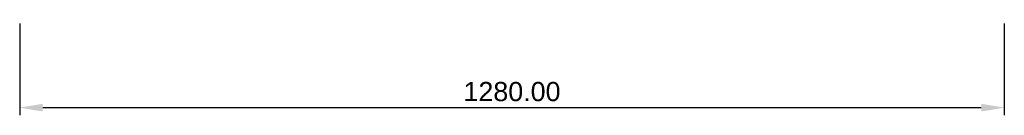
# Model space of a CAD drawing. Header units: millimetres. Extents: x -640 to 640, y -510 to -386.
import ezdxf

# ---------------------------------------------------------------- set-up
doc = ezdxf.new("R2010")
doc.units = ezdxf.units.MM
doc.layers.add('Default', color=7, linetype='Continuous', true_color=0x000000)
doc.styles.add('Millimeter Small', font='arial.ttf')
doc.dimstyles.new('Millimeter Small', dxfattribs={"dimtxt": 2.5, "dimasz": 3, "dimexe": 1, "dimexo": 0.5, "dimgap": 0.8, "dimtad": 1, "dimtoh": 1, "dimzin": 1, "dimdsep": 46, "dimtxsty": 'Millimeter Small', "dimcen": 2.5, "dimadec": 1, "dimazin": 1, "dimtfac": 1, "dimtdec": 4, "dimtix": 1, "dimtofl": 0, "dimtmove": 1, "dimatfit": 3, "dimfxl": 1, "dimtolj": 1, "dimtzin": 1, "dimarcsym": 0})

# ---------------------------------------------------------------- blocks, each defined once
blk = doc.blocks.new('*D1')
at = {"layer": 'Default', "color": 0, "lineweight": -2}
for p, q in [((-640, -391), (-640, -510.5)), ((640, -391), (640, -510.5)), ((-610, -500.5), (610, -500.5))]:
    blk.add_line(p, q, dxfattribs=at)
at = {"layer": 'Default', "color": 0}
for points in [[(-610, -495.5), (-610, -505.5), (-640, -500.5)], [(610, -505.5), (610, -495.5), (640, -500.5)]]:
    blk.add_solid(points, dxfattribs=at)
at = {"layer": 'Defpoints', "color": 0}
for p in [(-640, -386), (640, -386), (640, -500.5)]:
    blk.add_point(p, dxfattribs=at)
at = {"layer": 'Default', "color": 0, "insert": (0, -479.7375), "char_height": 25, "attachment_point": 5, "style": 'Millimeter Small'}
blk.add_mtext('\\A1;1280.00', dxfattribs=at)

msp = doc.modelspace()

# ---------------------------------------------------------------- dimensions: what is measured, and where the dimension line sits
at = {"layer": 'Default'}
dim = msp.add_linear_dim(base=(640, -500.5), p1=(-640, -386), p2=(640, -386), dimstyle='Millimeter Small', override={"dimscale": 10, "dimtxt": 2.5, "dimasz": 3, "dimexe": 1, "dimexo": 0.5, "dimgap": 0.8, "dimtad": 1, "dimtih": 0, "dimtoh": 0, "dimdec": 2, "dimlfac": 1, "dimzin": 1, "dimtxsty": 'Millimeter Small', "dimsah": 0, "dimcen": 2.5, "dimadec": 1, "dimazin": 1, "dimtix": 0, "dimtmove": 0, "dimtzin": 1}, dxfattribs=at)
dim.commit()
dim.dimension.update_dxf_attribs({"geometry": '*D1', "text_midpoint": (0, -479.738)})

doc.saveas('drawing.dxf')
